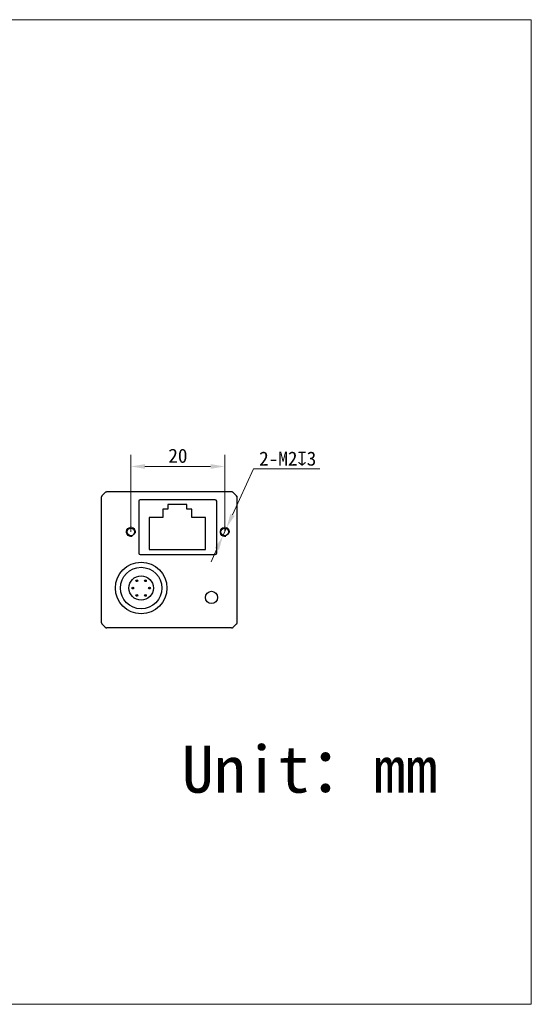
# Model space of a CAD drawing. Header units: millimetres. Extents: x 407 to 704, y 55 to 265.
# Tile 2 of 2: x 595 to 704, y 55 to 265. Entities that reach past the tile are written whole.
import ezdxf

# ---------------------------------------------------------------- set-up
doc = ezdxf.new("R2010")
doc.units = ezdxf.units.MM
doc.header["$LTSCALE"] = 16.335
doc.header["$PDMODE"] = 3
doc.header["$PDSIZE"] = 8
doc.layers.get('0').update_dxf_attribs({"linetype": 'CONTINUOUS'})
doc.layers.get('Defpoints').update_dxf_attribs({"linetype": 'CONTINUOUS'})
for name, color, linetype in [('00_COMPONENTS', 7, 'CONTINUOUS'), ('51__DRAFT_DIMS', 7, 'CONTINUOUS'), ('ASM_DXF_DIMENSION', 7, 'CONTINUOUS'), ('ASM_DXF_FORMAT', 7, 'CONTINUOUS'), ('D-01-36-26-0DXF_CONTINUOUS_LINE', 7, 'CONTINUOUS'), ('HR10A-7R-6PBDXF_CONTINUOUS_LINE', 7, 'CONTINUOUS'), ('RJ45-B563S-LDXF_CONTINUOUS_LINE', 7, 'CONTINUOUS')]:
    doc.layers.add(name, color=color, linetype=linetype)
doc.styles.get("Standard").update_dxf_attribs({"font": 'simfang.ttf'})
doc.dimstyles.new('DIMSTYLE_1', dxfattribs={"dimtxt": 3, "dimasz": 3, "dimexe": 2.5, "dimexo": 0, "dimgap": 0.75, "dimtad": 1, "dimdsep": 46, "dimtxsty": 'Standard', "dimblk": '_FILLED', "dimcen": 0.09, "dimclrd": 8, "dimclre": 8, "dimclrt": 7, "dimadec": 0, "dimazin": 0, "dimtp": 0.001, "dimtm": 0.001, "dimtfac": 1, "dimtofl": 0, "dimtmove": 0, "dimatfit": 3, "dimldrblk": '_FILLED', "dimfxl": 1, "dimtolj": 1, "dimlwd": 9, "dimlwe": 9, "dimarcsym": 0})
doc.dimstyles.new('DIMSTYLE_2', dxfattribs={"dimtxt": 3, "dimasz": 3, "dimexe": 2.5, "dimexo": 0, "dimtad": 1, "dimdec": 3, "dimdsep": 46, "dimtxsty": 'Standard', "dimblk": '_FILLED', "dimcen": 0.09, "dimclrd": 8, "dimclre": 8, "dimclrt": 7, "dimadec": 0, "dimazin": 0, "dimtp": 0.001, "dimtm": 0.001, "dimtfac": 1, "dimtdec": 3, "dimtmove": 0, "dimatfit": 2, "dimldrblk": '_FILLED', "dimfxl": 1, "dimtolj": 1, "dimlwd": 9, "dimlwe": 9, "dimarcsym": 0})

# ---------------------------------------------------------------- blocks, each defined once
blk = doc.blocks.new('_FILLED')
at = {"color": 0, "linetype": 'ByBlock'}
blk.add_solid([(0, 0), (-1, 0.167), (-1, -0.167)], dxfattribs=at)
blk = doc.blocks.new('*D156')
at = {"layer": '51__DRAFT_DIMS', "color": 8, "lineweight": 9}
for p, q in [((618.39, 155.92), (618.39, 172.38)), ((638.39, 155.92), (638.39, 172.38)), ((621.39, 169.88), (635.39, 169.88))]:
    blk.add_line(p, q, dxfattribs=at)
at = {"layer": 'Defpoints', "color": 0}
for p in [(638.39, 169.88), (618.39, 155.92), (638.39, 155.92)]:
    blk.add_point(p, dxfattribs=at)
at = {"layer": '51__DRAFT_DIMS', "color": 8, "lineweight": 9, "xscale": 3, "yscale": 3, "zscale": 3, "rotation": 180}
blk.add_blockref('_FILLED', (618.39, 169.88), dxfattribs=at)
at = {"layer": '51__DRAFT_DIMS', "color": 8, "lineweight": 9, "xscale": 3, "yscale": 3, "zscale": 3}
blk.add_blockref('_FILLED', (638.39, 169.88), dxfattribs=at)
at = {"layer": '51__DRAFT_DIMS', "color": 7, "insert": (628.41, 173.67), "char_height": 3, "attachment_point": 2}
blk.add_mtext('\\A1;20', dxfattribs=at)
blk = doc.blocks.new('*D157')
at = {"layer": 'ASM_DXF_DIMENSION', "color": 8, "linetype": 'Continuous', "lineweight": 9}
for p, q in [((640.04, 159.56), (644.52, 169.4)), ((658.64, 169.4), (644.52, 169.4)), ((637.97, 155.01), (638.8, 156.83)), ((636.73, 152.28), (635.48, 149.55))]:
    blk.add_line(p, q, dxfattribs=at)
at = {"layer": 'Defpoints', "color": 0}
for p in [(638.8, 156.83), (637.97, 155.01)]:
    blk.add_point(p, dxfattribs=at)
at = {"layer": 'ASM_DXF_DIMENSION', "color": 8, "linetype": 'ByBlock', "lineweight": 9, "xscale": 3, "yscale": 3, "zscale": 3}
for p, rotation in [((638.8, 156.83), 245.5141670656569), ((637.97, 155.01), 65.51416706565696)]:
    blk.add_blockref('_FILLED', p, dxfattribs=dict(at, rotation=rotation))
at = {"layer": 'ASM_DXF_DIMENSION', "color": 7, "lineweight": 15, "insert": (645.73, 173.06), "char_height": 3, "attachment_point": 1}
blk.add_mtext('\\A1;{2-M2{\\fgdt;x}3}', dxfattribs=at)

msp = doc.modelspace()

# ---------------------------------------------------------------- linework, layer by layer
at = {"lineweight": 30}
msp.add_circle((635.5753, 141.9559), 1.3, dxfattribs=at)
at = {"layer": '00_COMPONENTS', "color": 7}
msp.add_arc((640.5767, 163.2486), 0.4986, 0.023332, 7.982238, dxfattribs=at)
at = {"layer": 'ASM_DXF_FORMAT', "color": 7, "linetype": 'Continuous', "lineweight": 15}
for p, q in [((406.7343, 265.1704), (703.7343, 265.1704)), ((703.7343, 55.1704), (703.7343, 265.1704)), ((406.7343, 55.1704), (703.7343, 55.1704))]:
    msp.add_line(p, q, dxfattribs=at)
at = {"layer": 'D-01-36-26-0DXF_CONTINUOUS_LINE', "color": 7, "linetype": 'Continuous', "lineweight": 30}
for p, q in [((612.9289, 164.3095), (612.2218, 163.6024)), ((639.8682, 164.4559), (613.2824, 164.4559)), ((640.9289, 163.6024), (640.2218, 164.3095)), ((612.0753, 163.2488), (612.0753, 156.8142)), ((620.0866, 162.4647), (620.0866, 151.3972)), ((636.3841, 162.7647), (620.3866, 162.7647)), ((636.6841, 151.3972), (636.6841, 162.4647)), ((641.0753, 156.8142), (641.0753, 163.2488)), ((612.0753, 156.8142), (612.0753, 152.0976)), ((641.0753, 152.0976), (641.0753, 156.8142)), ((612.0753, 152.0976), (612.0753, 138.7859)), ((641.0753, 138.7859), (641.0753, 152.0976)), ((620.3866, 151.0972), (636.3841, 151.0972)), ((612.0753, 138.7859), (612.0753, 136.663)), ((641.0753, 136.663), (641.0753, 138.7859)), ((612.2218, 136.3095), (612.9289, 135.6024)), ((639.8682, 135.4559), (613.2824, 135.4559)), ((640.2218, 135.6024), (640.9289, 136.3095))]:
    msp.add_line(p, q, dxfattribs=at)
for centre in [(618.3853, 155.9209), (638.3853, 155.9209)]:
    msp.add_circle(centre, 0.8, dxfattribs=at)
for centre, radius, start, end in [((613.2824, 163.9559), 0.5, 90, 135), ((613.281, 163.9571), 0.4981, 127.663114, 134.980155), ((613.2852, 163.9518), 0.5049, 119.899876, 127.671244), ((613.2822, 163.9571), 0.4988, 113.4716, 119.903971), ((613.2792, 163.9638), 0.4915, 111.607837, 113.457649), ((613.2832, 163.9525), 0.5034, 97.966465, 111.557581), ((613.2826, 163.9573), 0.4986, 90.023332, 97.982238), ((639.8682, 163.9559), 0.5, 45, 90), ((639.8681, 163.9577), 0.4982, 82.468103, 89.978969), ((639.8675, 163.9523), 0.5036, 68.444865, 82.480653), ((639.8715, 163.9638), 0.4915, 66.542351, 68.392162), ((639.8664, 163.9531), 0.5033, 53.078624, 66.4932), ((639.8692, 163.9566), 0.4988, 45.023661, 53.095056), ((612.5753, 163.2488), 0.5, 135, 180), ((612.5736, 163.2487), 0.4982, 172.468103, 179.978969), ((612.5789, 163.2481), 0.5036, 158.444865, 172.480653), ((612.5675, 163.2521), 0.4915, 156.542351, 158.392162), ((612.5781, 163.247), 0.5033, 143.078624, 156.4932), ((612.5746, 163.2498), 0.4988, 135.023661, 143.095056), ((640.5753, 163.2488), 0.5, 0, 45), ((640.5765, 163.2503), 0.4981, 37.663114, 44.980155), ((640.5712, 163.2461), 0.5049, 29.899876, 37.671244), ((640.5765, 163.2491), 0.4988, 23.4716, 29.903971), ((640.5832, 163.2521), 0.4915, 21.607837, 23.457649), ((640.5719, 163.2481), 0.5034, 7.966465, 21.557581), ((612.5753, 136.663), 0.5, 180, 225), ((612.574, 136.6632), 0.4986, 180.023333, 187.982414), ((612.5788, 136.6638), 0.5034, 187.966639, 201.557693), ((640.5753, 136.663), 0.5, 315, 0), ((640.5718, 136.6638), 0.5036, 338.444755, 352.480842), ((640.5771, 136.6632), 0.4982, 352.468293, 359.97897), ((612.5675, 136.6598), 0.4915, 201.60795, 203.457619), ((612.5742, 136.6628), 0.4988, 203.471569, 209.903972), ((612.5795, 136.6658), 0.5049, 209.899876, 217.671213), ((612.5741, 136.6616), 0.4981, 217.663082, 224.980155), ((613.2824, 135.9559), 0.5, 225, 270), ((613.2815, 135.9552), 0.4988, 225.023637, 233.090507), ((613.2843, 135.9587), 0.5033, 233.074096, 246.496934), ((613.2792, 135.9481), 0.4915, 246.546145, 248.378822), ((613.2832, 135.9595), 0.5036, 248.431827, 262.502616), ((613.2826, 135.9542), 0.4982, 262.490213, 269.979079), ((639.8682, 135.9559), 0.5, 270, 315), ((639.868, 135.9546), 0.4987, 270.023439, 278.002803), ((639.8675, 135.9593), 0.5034, 277.986867, 291.570858), ((639.8715, 135.9481), 0.4915, 291.621177, 293.453856), ((639.8685, 135.9548), 0.4988, 293.467816, 299.903983), ((639.8655, 135.9601), 0.5049, 299.899874, 307.667465), ((639.8697, 135.9547), 0.4982, 307.659317, 314.980137), ((640.576, 136.6621), 0.4988, 315.02366, 323.095018), ((640.5725, 136.6649), 0.5033, 323.078585, 336.49323), ((640.5832, 136.6598), 0.4915, 336.542382, 338.39205)]:
    msp.add_arc(centre, radius, start, end, dxfattribs=at)
at = {"layer": 'D-01-36-26-0DXF_CONTINUOUS_LINE', "color": 7, "linetype": 'Continuous', "lineweight": 15}
for centre in [(618.3853, 155.9209), (638.3853, 155.9209)]:
    msp.add_arc(centre, 1, 345, 285, dxfattribs=at)
at = {"layer": 'D-01-36-26-0DXF_CONTINUOUS_LINE', "color": 7, "linetype": 'Continuous', "lineweight": 30}
for centre, major_axis, start_param, end_param in [((620.3866, 162.4646), (-0.2121, 0.2121), -0.78536009, 0.78536009), ((636.3841, 162.4646), (0.2121, 0.2121), -0.78536009, 0.78536009), ((620.3866, 151.3972), (0.2121, 0.2121), -3.92695274, -2.35623257), ((636.3841, 151.3972), (-0.2121, 0.2121), -3.92695274, -2.35623257)]:
    msp.add_ellipse(centre, major_axis=major_axis, ratio=0.99992385, start_param=start_param, end_param=end_param, dxfattribs=at)
at = {"layer": 'HR10A-7R-6PBDXF_CONTINUOUS_LINE', "color": 7, "linetype": 'Continuous', "lineweight": 30}
for centre, radius in [((620.5753, 143.9559), 5.5), ((620.5753, 143.9559), 4.425), ((620.5753, 143.9559), 2.6), ((619.6753, 145.5159), 0.2), ((621.4753, 145.5159), 0.2), ((618.7753, 143.9559), 0.2), ((622.3753, 143.9559), 0.2), ((619.6753, 142.3959), 0.2), ((621.4753, 142.3959), 0.2)]:
    msp.add_circle(centre, radius, dxfattribs=at)
at = {"layer": 'RJ45-B563S-LDXF_CONTINUOUS_LINE', "color": 7, "linetype": 'Continuous', "lineweight": 30}
for p, q in [((630.296, 161.7655), (626.296, 161.7655)), ((626.296, 161.7655), (626.296, 160.7655)), ((630.296, 160.7655), (630.296, 161.7655)), ((626.296, 160.7655), (625.196, 160.7655)), ((625.196, 160.7655), (625.196, 158.9655)), ((631.396, 160.7655), (630.296, 160.7655)), ((631.396, 158.9655), (631.396, 160.7655)), ((625.196, 158.9655), (622.296, 158.9655)), ((622.296, 158.9655), (622.296, 152.1655)), ((634.296, 158.9655), (631.396, 158.9655)), ((634.296, 152.1655), (634.296, 158.9655)), ((622.296, 152.1655), (634.296, 152.1655))]:
    msp.add_line(p, q, dxfattribs=at)

# ---------------------------------------------------------------- texts
at = {"insert": (629.2454, 110.3079), "char_height": 10, "attachment_point": 1}
msp.add_mtext_dynamic_manual_height_columns('Unit：mm', width=63.843551, gutter_width=1, heights=[0], dxfattribs=at)

# ---------------------------------------------------------------- dimensions: what is measured, and where the dimension line sits
at = {"layer": '51__DRAFT_DIMS', "color": 4}
dim = msp.add_linear_dim(base=(638.3853, 169.8809), p1=(618.3853, 155.9209), p2=(638.3853, 155.9209), dimstyle='DIMSTYLE_1', dxfattribs=at)
dim.commit()
dim.dimension.update_dxf_attribs({"geometry": '*D156', "text_midpoint": (628.4117, 169.8809), "dimtype": 160})
at = {"layer": 'ASM_DXF_DIMENSION', "color": 7, "linetype": 'Continuous', "lineweight": 15}
dim = msp.add_diameter_dim_2p(p1=(637.9709, 155.0109), p2=(638.7998, 156.831), text='{2-M<>{\\fgdt;x}3}', dimstyle='DIMSTYLE_2', override={"dimtih": 1, "dimtoh": 1, "dimpost": '<>'}, dxfattribs=at)
dim.commit()
dim.dimension.update_dxf_attribs({"geometry": '*D157', "text_midpoint": (652.1845, 169.3992), "dimtype": 163})

doc.saveas('drawing.dxf')
